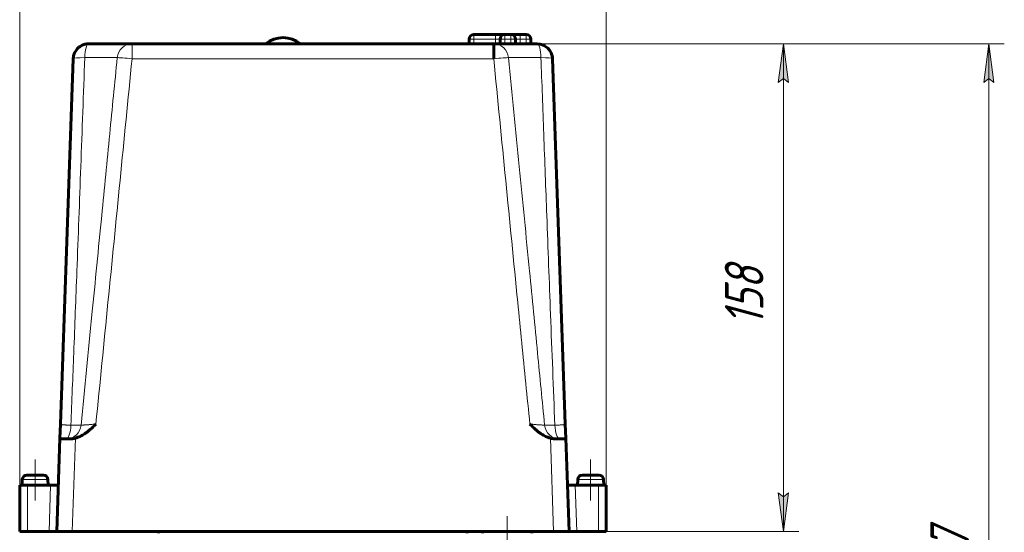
# Model space of a CAD drawing. Header units: millimetres. Extents: x 0 to 594, y 0 to 420.
# Tile 7 of 28: x 107 to 235, y 284 to 350. Entities that reach past the tile are written whole.
import ezdxf

# ---------------------------------------------------------------- set-up
doc = ezdxf.new("R2010")
doc.units = ezdxf.units.MM
for name, pattern in [('K5LT_AXLED', [12, 7.5, -1.5, 1.5, -1.5]), ('K5LT_BASIC', [0]), ('K5LT_THIN', [0])]:
    doc.linetypes.add(name, pattern=pattern)
doc.layers.add('Системный слой', color=7, linetype='Continuous')
doc.layers.add('Системный слой (1)', color=7, linetype='Continuous', true_color=0x6c6c6c)
doc.styles.add('KDIMTEXTSTYLE', font='txt', dxfattribs={"width": 0.96, "oblique": 15, "height": 5})
doc.styles.add('KTEXTSTYLE', font='txt', dxfattribs={"width": 0.96, "height": 5})
doc.dimstyles.new('KDIMSTYLE (0.40)', dxfattribs={"dimtxt": 5, "dimasz": 1, "dimexe": 2, "dimexo": 0, "dimgap": 1, "dimtad": 1, "dimlfac": 2.5, "dimtxsty": 'KDIMTEXTSTYLE', "dimsah": 1, "dimcen": 0, "dimdle": 1, "dimadec": 0, "dimazin": 0, "dimtfac": 0.667, "dimtmove": 0, "dimatfit": 3, "dimfxl": 1, "dimtvp": 1, "dimtolj": 1, "dimtzin": 0, "dimarcsym": 0})

# ---------------------------------------------------------------- blocks, each defined once
blk = doc.blocks.new('U0')
at = {"layer": 'Системный слой (1)', "color": 143, "linetype": 'K5LT_BASIC', "lineweight": 60, "true_color": 0x33acca}
for p, q in [((174.29, 347.02), (174.65, 346.99)), ((174.65, 346.99), (174.99, 346.89)), ((174.99, 346.89), (175.31, 346.74)), ((176.18, 345.67), (176.24, 345.48)), ((176.24, 345.48), (176.28, 345.29)), ((176.28, 345.29), (176.29, 345.09))]:
    blk.add_line(p, q, dxfattribs=at)
blk = doc.blocks.new('U1')
at = {"layer": 'Системный слой (1)', "color": 143, "linetype": 'K5LT_BASIC', "lineweight": 60, "true_color": 0x33acca}
for p, q in [((115.34, 346.84), (115.29, 346.81)), ((115.39, 346.86), (115.34, 346.84)), ((115.43, 346.88), (115.39, 346.86)), ((114.19, 345.28), (114.17, 345.09)), ((114.22, 345.46), (114.19, 345.28)), ((114.27, 345.65), (114.22, 345.46))]:
    blk.add_line(p, q, dxfattribs=at)
blk = doc.blocks.new('U2')
at = {"layer": 'Системный слой (1)', "color": 143, "linetype": 'K5LT_BASIC', "lineweight": 60, "true_color": 0x33acca}
for p, q in [((114.77, 346.45), (114.65, 346.31)), ((114.9, 346.57), (114.77, 346.45)), ((115.05, 346.67), (114.9, 346.57)), ((115.67, 346.96), (115.43, 346.88)), ((115.92, 347), (115.67, 346.96)), ((116.17, 347.02), (115.92, 347)), ((114.28, 345.66), (114.27, 345.65)), ((114.28, 345.68), (114.28, 345.67)), ((114.28, 345.67), (114.28, 345.66))]:
    blk.add_line(p, q, dxfattribs=at)
blk = doc.blocks.new('D4')
at = {"layer": 'Системный слой (1)'}
for points in [[(112.23, 370.6), (111.73, 371.26), (112.23, 371.92), (107.23, 371.26)], [(183.23, 371.26), (178.23, 371.92), (178.73, 371.26), (178.23, 370.6)]]:
    blk.add_hatch(color=7, dxfattribs=at).paths.add_polyline_path(points)
at = {"layer": 'Системный слой (1)', "color": 7, "linetype": 'K5LT_THIN', "lineweight": 18, "true_color": 0xffffff}
for p, q in [((107.23, 289.82), (107.23, 373.26)), ((183.23, 289.82), (183.23, 373.26)), ((107.23, 371.26), (112.23, 371.92)), ((112.23, 371.92), (111.73, 371.26)), ((178.73, 371.26), (178.23, 371.92)), ((178.23, 371.92), (183.23, 371.26)), ((112.23, 370.6), (107.23, 371.26)), ((183.23, 371.26), (107.23, 371.26)), ((111.73, 371.26), (112.23, 370.6)), ((183.23, 371.26), (178.23, 370.6)), ((178.23, 370.6), (178.73, 371.26))]:
    blk.add_line(p, q, dxfattribs=at)
blk.add_wipeout([(140.09, 372.26), (140.09, 379.64), (149.96, 379.64), (149.96, 372.26)]).dxf.layer = 'Системный слой (1)'
at = {"layer": 'Системный слой (1)', "color": 7, "insert": (140.09, 378.85), "char_height": 5, "attachment_point": 1, "style": 'KTEXTSTYLE'}
blk.add_mtext('\\fArial|b0|c204|p34;\\H5.0;\\W1.000;\\Q15;\\fGOST Type AU|b0|i0|c204|p34;\\Q15;\\W0.960;190', dxfattribs=at)
blk = doc.blocks.new('KDIMARROW_01')
at = {"layer": 'Системный слой'}
blk.add_hatch(color=0, dxfattribs=at).paths.add_polyline_path([(0, 0), (-5, 0.66), (-4.5, 0), (-5, -0.66)])
at = {"layer": 'Системный слой', "color": 0, "linetype": 'K5LT_THIN', "lineweight": 18}
for p, q in [((-4.5, 0), (-5, 0.66)), ((-5, 0.66), (0, 0)), ((0, 0), (-5, -0.66)), ((-5, -0.66), (-4.5, 0))]:
    blk.add_line(p, q, dxfattribs=at)
at = {"layer": 'Системный слой (1)', "color": 0, "linetype": 'K5LT_THIN', "lineweight": 18}
blk.add_line((319.25, 165.82), (318.85, 165.82), dxfattribs=at)
blk = doc.blocks.new('D5')
at = {"layer": 'Системный слой (1)'}
for points in [[(233.51, 342.02), (232.85, 347.02), (232.19, 342.02), (232.85, 342.52)], [(232.85, 216.22), (233.51, 221.22), (232.85, 220.72), (232.19, 221.22)]]:
    blk.add_hatch(color=7, dxfattribs=at).paths.add_polyline_path(points)
at = {"layer": 'Системный слой (1)', "color": 7, "linetype": 'K5LT_THIN', "lineweight": 18, "true_color": 0xffffff}
for p, q in [((168.67, 347.02), (234.85, 347.02)), ((232.19, 342.02), (232.85, 347.02)), ((232.85, 347.02), (233.51, 342.02)), ((232.85, 347.02), (232.85, 216.22)), ((232.85, 342.52), (232.19, 342.02)), ((233.51, 342.02), (232.85, 342.52)), ((232.85, 216.22), (232.19, 221.22)), ((232.19, 221.22), (232.85, 220.72)), ((232.85, 220.72), (233.51, 221.22)), ((233.51, 221.22), (232.85, 216.22)), ((159.23, 216.22), (234.85, 216.22))]:
    blk.add_line(p, q, dxfattribs=at)
blk.add_wipeout([(231.85, 276.08), (224.47, 276.08), (224.47, 286.72), (231.85, 286.72)]).dxf.layer = 'Системный слой (1)'
at = {"layer": 'Системный слой (1)', "color": 7, "insert": (225.26, 276.08), "char_height": 5, "attachment_point": 1, "rotation": 90, "style": 'KTEXTSTYLE'}
blk.add_mtext('\\fArial|b0|c204|p34;\\H5.0;\\W1.000;\\Q15;\\fGOST Type AU|b0|i0|c204|p34;\\Q15;\\W0.960;327', dxfattribs=at)
blk = doc.blocks.new('D6')
at = {"layer": 'Системный слой (1)'}
for points in [[(206.88, 342.02), (206.22, 347.02), (205.56, 342.02), (206.22, 342.52)], [(206.22, 283.82), (206.88, 288.82), (206.22, 288.32), (205.56, 288.82)]]:
    blk.add_hatch(color=7, dxfattribs=at).paths.add_polyline_path(points)
at = {"layer": 'Системный слой (1)', "color": 7, "linetype": 'K5LT_THIN', "lineweight": 18, "true_color": 0xffffff}
for p, q in [((168.67, 347.02), (208.22, 347.02)), ((205.56, 342.02), (206.22, 347.02)), ((206.22, 347.02), (206.88, 342.02)), ((206.22, 283.82), (206.22, 347.02)), ((206.22, 342.52), (205.56, 342.02)), ((206.88, 342.02), (206.22, 342.52)), ((206.22, 283.82), (205.56, 288.82)), ((205.56, 288.82), (206.22, 288.32)), ((206.22, 288.32), (206.88, 288.82)), ((206.88, 288.82), (206.22, 283.82)), ((183.23, 283.82), (208.22, 283.82))]:
    blk.add_line(p, q, dxfattribs=at)
blk.add_wipeout([(205.22, 310.47), (197.84, 310.47), (197.84, 319.97), (205.22, 319.97)]).dxf.layer = 'Системный слой (1)'
at = {"layer": 'Системный слой (1)', "color": 7, "insert": (198.63, 310.47), "char_height": 5, "attachment_point": 1, "rotation": 90, "style": 'KTEXTSTYLE'}
blk.add_mtext('\\fArial|b0|c204|p34;\\H5.0;\\W1.000;\\Q15;\\fGOST Type AU|b0|i0|c204|p34;\\Q15;\\W0.960;158', dxfattribs=at)

msp = doc.modelspace()

# ---------------------------------------------------------------- linework, layer by layer
at = {"layer": 'Системный слой (1)', "color": 143, "linetype": 'K5LT_BASIC', "lineweight": 60, "true_color": 0x33acca}
for p, q in [((165.4947, 347.019), (165.4947, 347.619)), ((166.0947, 348.219), (168.8947, 348.219)), ((168.8947, 348.219), (170.0947, 348.219)), ((169.4947, 347.019), (169.4947, 347.619)), ((170.0947, 348.219), (170.8947, 348.219)), ((170.8947, 348.219), (172.0947, 348.219)), ((171.4947, 347.019), (171.4947, 347.619)), ((172.0947, 348.219), (172.8947, 348.219)), ((173.4947, 347.019), (173.4947, 347.619)), ((121.7993, 347.019), (116.1714, 347.019)), ((121.7993, 347.019), (120.9714, 347.019)), ((121.7993, 347.019), (168.6667, 347.019)), ((174.2947, 347.019), (168.6667, 347.019)), ((114.1726, 345.0888), (112.5195, 297.7492)), ((177.9466, 297.7492), (176.2934, 345.0888)), ((112.4558, 295.9252), (112.5195, 297.7492)), ((178.0103, 295.9252), (177.9466, 297.7492)), ((112.033, 283.819), (112.4558, 295.9252)), ((112.6617, 295.819), (113.5594, 295.819)), ((176.9066, 295.819), (177.8043, 295.819)), ((178.433, 283.819), (178.0103, 295.9252)), ((110.301, 291.139), (108.165, 291.139)), ((182.301, 291.139), (180.165, 291.139)), ((107.233, 289.819), (108.233, 289.819)), ((107.233, 289.819), (107.233, 283.819)), ((107.5656, 290.5651), (107.533, 289.819)), ((111.2413, 289.819), (108.233, 289.819)), ((110.9004, 290.5651), (110.933, 289.819)), ((111.2413, 289.819), (112.2425, 289.819)), ((179.2247, 289.819), (178.2235, 289.819)), ((182.233, 289.819), (179.2247, 289.819)), ((179.5656, 290.5651), (179.533, 289.819)), ((182.233, 289.819), (183.233, 289.819)), ((182.9004, 290.5651), (182.933, 289.819)), ((183.233, 289.819), (183.233, 283.819)), ((108.233, 283.819), (107.233, 283.819)), ((111.0318, 283.819), (108.233, 283.819)), ((111.0318, 283.819), (112.033, 283.819)), ((114.0318, 283.819), (112.033, 283.819)), ((176.4342, 283.819), (114.0318, 283.819)), ((125.233, 283.819), (125.233, 283.619)), ((165.233, 283.819), (165.233, 283.619)), ((167.233, 283.819), (167.233, 283.619)), ((173.633, 283.819), (173.633, 283.619)), ((178.433, 283.819), (176.4342, 283.819)), ((179.4342, 283.819), (178.433, 283.819)), ((182.233, 283.819), (179.4342, 283.819)), ((183.233, 283.819), (182.233, 283.819))]:
    msp.add_line(p, q, dxfattribs=at)
at = {"layer": 'Системный слой (1)', "color": 7, "linetype": 'K5LT_THIN', "lineweight": 18, "true_color": 0xffffff}
for p, q in [((165.4947, 347.619), (166.0947, 347.619)), ((166.0947, 348.219), (166.0947, 347.619)), ((166.0947, 347.019), (166.0947, 347.619)), ((166.0947, 347.619), (168.8947, 347.619)), ((168.8947, 347.619), (168.8947, 348.219)), ((168.8947, 347.019), (168.8947, 347.619)), ((168.8947, 347.619), (169.4947, 347.619)), ((169.4947, 347.619), (170.0947, 347.619)), ((170.0947, 348.219), (170.0947, 347.619)), ((170.0947, 347.019), (170.0947, 347.619)), ((170.0947, 347.619), (170.8947, 347.619)), ((170.8947, 347.619), (170.8947, 348.219)), ((170.8947, 347.019), (170.8947, 347.619)), ((170.8947, 347.619), (171.4947, 347.619)), ((171.4947, 347.619), (172.0947, 347.619)), ((172.0947, 348.219), (172.0947, 347.619)), ((172.0947, 347.619), (172.8947, 347.619)), ((172.0947, 347.019), (172.0947, 347.619)), ((172.8947, 347.619), (172.8947, 348.219)), ((172.8947, 347.019), (172.8947, 347.619)), ((172.8947, 347.619), (173.4947, 347.619)), ((121.7993, 345.0888), (168.6667, 345.0888)), ((114.0318, 283.819), (114.4546, 295.9252)), ((176.4342, 283.819), (176.0115, 295.9252)), ((110.9004, 290.5651), (107.5656, 290.5651)), ((108.233, 289.819), (108.233, 283.819)), ((111.0318, 283.819), (111.2413, 289.819)), ((179.2247, 289.819), (179.4342, 283.819)), ((182.9004, 290.5651), (179.5656, 290.5651)), ((182.233, 289.819), (182.233, 283.819))]:
    msp.add_line(p, q, dxfattribs=at)
at = {"layer": 'Системный слой (1)', "color": 30, "linetype": 'K5LT_AXLED', "lineweight": 18, "true_color": 0xff8000}
for p, q in [((109.233, 293.139), (109.233, 287.819)), ((181.233, 293.139), (181.233, 287.819)), ((170.433, 281.619), (170.433, 285.819))]:
    msp.add_line(p, q, dxfattribs=at)
at = {"layer": 'Системный слой (1)', "color": 143, "linetype": 'K5LT_BASIC', "lineweight": 60, "true_color": 0x33acca}
for centre, radius, start, end in [((141.3714, 344.219), 3.6, 51.057559, 128.942441), ((166.0947, 347.619), 0.6, 90, 180), ((170.0947, 347.619), 0.6, 90, 180), ((170.8947, 347.619), 0.6, 0, 90), ((172.8947, 347.619), 0.6, 0, 90), ((116.1714, 345.019), 2, 90, 178), ((174.2947, 345.019), 2, 2, 90), ((108.165, 290.539), 0.6, 90, 177.5), ((110.301, 290.539), 0.6, 2.5, 90), ((180.165, 290.539), 0.6, 90, 177.5), ((182.301, 290.539), 0.6, 2.5, 90)]:
    msp.add_arc(centre, radius, start, end, dxfattribs=at)
at = {"layer": 'Системный слой (1)', "color": 7, "linetype": 'K5LT_THIN', "lineweight": 18, "true_color": 0xffffff}
for centre, major_axis, ratio, start_param, end_param in [((116.1714, 345.019), (0, 2), 0.25098307, 0, 1.46677599), ((121.7993, 345.019), (0, 2), 0.96799148, 0, 1.46677599), ((168.6667, 345.019), (0, 2), 0.96799148, 4.81640932, 6.28318531), ((174.2947, 345.019), (0, 2), 0.25098307, 4.81640932, 6.28318531), ((116.1714, 345.019), (-1.9988, 0.0698), 0.09825695, 4.96827026, 6.28318531), ((121.7993, 345.019), (-1.9903, 0.1966), 0.03473062, 4.71582018, 6.03073522), ((168.6667, 345.019), (-1.9903, -0.1966), 0.03473062, 3.39404274, 4.70895779), ((174.2947, 345.019), (1.9988, 0.0698), 0.09825695, 0, 1.31491504), ((113.2238, 297.819), (0, 2), 0.32294352, 3.14159265, 4.60729449), ((113.3179, 297.819), (0, -2), 0.94641824, 0, 1.46570184), ((177.1481, 297.819), (0, -2), 0.94641824, 4.81748347, 6.28318531), ((177.2422, 297.819), (0, -2), 0.32294352, 4.81748347, 6.28318531)]:
    msp.add_ellipse(centre, major_axis=major_axis, ratio=ratio, start_param=start_param, end_param=end_param, dxfattribs=at)
for points, knots in [([(121.7993, 345.0888), (121.7993, 345.1396), (121.7993, 345.2126), (121.7993, 345.2989), (121.7993, 345.3423), (121.7993, 345.3847), (121.7995, 345.4286), (121.7993, 345.4795), (121.7993, 345.5239), (121.7993, 345.5671), (121.7993, 345.6033), (121.7993, 345.6304), (121.7993, 345.6566), (121.7993, 345.6872), (121.7993, 345.7243), (121.7993, 345.7513), (121.7993, 345.7745), (121.7993, 345.8082), (121.7993, 345.8495), (121.7993, 345.8926), (121.7993, 345.9243), (121.7993, 345.9557), (121.7993, 345.9871), (121.7992, 346.0186), (121.7993, 346.0501), (121.7993, 346.082), (121.7992, 346.1141), (121.7993, 346.1466), (121.7993, 346.1792), (121.7993, 346.212), (121.7993, 346.2448), (121.7993, 346.2765), (121.7993, 346.3016), (121.7993, 346.3908), (121.7993, 346.5174), (121.7993, 346.6328), (121.7993, 346.6859), (121.7993, 346.7025), (121.7993, 346.7169), (121.7993, 346.7345), (121.7993, 346.753), (121.7993, 346.7706), (121.7993, 346.7871), (121.7994, 346.8027), (121.7993, 346.8175), (121.7993, 346.8316), (121.7993, 346.8449), (121.7993, 346.8577), (121.7993, 346.87), (121.7993, 346.8818), (121.7994, 346.8921), (121.7992, 346.8994), (121.7996, 346.9066), (121.7993, 346.9146), (121.7995, 346.9232), (121.7992, 346.9297), (121.7996, 346.936), (121.7992, 346.9433), (121.7993, 346.952), (121.7993, 346.9602), (121.7995, 346.9679), (121.7993, 346.9752), (121.7993, 346.9819), (121.7993, 346.9882), (121.7993, 346.9939), (121.7993, 346.9991), (121.7994, 347.0037), (121.7993, 347.0077), (121.7993, 347.0112), (121.7993, 347.014), (121.7993, 347.0162), (121.7993, 347.0183), (121.7993, 347.0189), (121.7993, 347.019)], [0, 0, 0, 0, 3.67819197, 5.28043571, 6.28842462, 6.85248927, 8.39506028, 9.51468548, 10.62537472, 11.70127154, 12.75138518, 13.350372, 13.7572866, 14.74538971, 15.69080928, 16.61119833, 16.83646453, 17.49887517, 19.24352426, 20.09987042, 20.94879846, 21.79818898, 22.65741377, 23.52618041, 24.41285609, 25.30760031, 26.22799472, 27.16577106, 28.13031419, 29.10428898, 30.09748794, 31.10035522, 32.02737668, 32.45021803, 39.56342413, 44.88259331, 46.05147098, 46.43096271, 47.0889054, 47.98582932, 48.87380546, 49.73336148, 50.57380421, 51.38586753, 52.18851753, 52.97247792, 53.74724579, 54.5128075, 55.27833467, 56.04469841, 56.81210267, 57.36174183, 57.58217143, 58.35378052, 59.13034784, 59.59223267, 59.9104517, 60.69583559, 61.48278739, 62.27624753, 63.07473531, 63.88215702, 64.69341204, 65.51466078, 66.34227196, 67.17821228, 68.01594795, 68.85952845, 69.70699789, 70.56044924, 71.41591321, 72.27543204, 74, 74, 74, 74]), ([(115.6721, 345.2266), (115.5004, 340.5225), (115.1617, 331.2992), (114.685, 318.5487), (114.2566, 307.3803), (113.993, 300.7312), (113.8662, 297.6092)], [0, 0, 0, 0, 2.07450161, 4.06751235, 5.6230679, 7, 7, 7, 7]), ([(115.2003, 297.6092), (115.6667, 302.3886), (116.5529, 311.4368), (117.7877, 324.0125), (118.8782, 335.1055), (119.5494, 341.9297), (119.8738, 345.2266)], [0, 0, 0, 0, 2.10794776, 3.99050994, 5.5460655, 7, 7, 7, 7]), ([(119.8738, 345.2266), (119.8126, 345.2279), (119.6676, 345.2301), (119.3881, 345.2324), (119.0682, 345.2339), (118.7092, 345.2348), (118.3001, 345.235), (117.8498, 345.2346), (117.3634, 345.2336), (116.7231, 345.2316), (116.1501, 345.2291), (115.7479, 345.227), (115.6721, 345.2266)], [0, 0, 0, 0, 1.52997431, 2.91627301, 4.14142638, 5.40480195, 6.653126, 7.90535714, 9.15348192, 10.38615774, 12.51051982, 13, 13, 13, 13]), ([(168.6667, 345.0888), (169.186, 339.8325), (170.2251, 329.3199), (171.6126, 315.3008), (172.6565, 304.7772), (173.1802, 299.5099), (173.3555, 297.7492)], [0, 0, 0, 0, 2.33167493, 4.66334986, 6.21890542, 7, 7, 7, 7]), ([(174.7939, 345.2266), (174.5572, 345.2279), (174.1134, 345.2301), (173.5123, 345.2324), (172.9812, 345.2339), (172.503, 345.2348), (172.0611, 345.235), (171.6648, 345.2346), (171.3181, 345.2336), (171.0221, 345.232), (170.7735, 345.2297), (170.6465, 345.2278), (170.5923, 345.2266)], [0, 0, 0, 0, 1.52997431, 2.91627301, 4.14142638, 5.40480195, 6.653126, 7.90535714, 9.15348192, 10.38615774, 11.64504789, 13, 13, 13, 13]), ([(170.5923, 345.2266), (171.0551, 340.5225), (171.9623, 331.2992), (173.2151, 318.5487), (174.3106, 307.3803), (174.9611, 300.7312), (175.2657, 297.6092)], [0, 0, 0, 0, 2.07450161, 4.06751235, 5.6230679, 7, 7, 7, 7]), ([(176.5999, 297.6092), (176.4057, 302.3886), (176.0513, 311.4368), (175.5758, 324.0125), (175.1644, 335.1055), (174.9143, 341.9297), (174.7939, 345.2266)], [0, 0, 0, 0, 2.10794776, 3.99050994, 5.5460655, 7, 7, 7, 7]), ([(112.5195, 297.7492), (112.5192, 297.7402), (112.5301, 297.7239), (112.5762, 297.7021), (112.6434, 297.6833), (112.7322, 297.6665), (112.8432, 297.6514), (112.973, 297.6386), (113.1153, 297.6283), (113.2655, 297.6205), (113.4171, 297.615), (113.6124, 297.6103), (113.7641, 297.6091), (113.8662, 297.6092)], [0, 0, 0, 0, 1.54198571, 2.88685203, 4.1017393, 5.34450932, 6.62805875, 7.84571279, 9.03206205, 10.1742099, 11.22299965, 12.18309827, 14, 14, 14, 14]), ([(115.2003, 297.6092), (115.1691, 297.608), (115.0993, 297.6061), (114.9735, 297.6042), (114.8401, 297.6033), (114.6974, 297.6029), (114.5393, 297.6032), (114.3633, 297.6041), (114.1414, 297.6059), (113.9703, 297.6078), (113.8662, 297.6092)], [0, 0, 0, 0, 1.62659252, 3.03352593, 4.24608751, 5.43854659, 6.64387549, 7.86324114, 9.14203333, 11, 11, 11, 11]), ([(117.1106, 297.7492), (117.0188, 297.7402), (116.8469, 297.7239), (116.6068, 297.7021), (116.3906, 297.6833), (116.1864, 297.6665), (115.9932, 297.6514), (115.8163, 297.6386), (115.6606, 297.6283), (115.5273, 297.6205), (115.4174, 297.615), (115.3292, 297.6115), (115.257, 297.6095), (115.2179, 297.6091), (115.2003, 297.6092)], [0, 0, 0, 0, 1.65212754, 3.09305574, 4.39472067, 5.72625998, 7.10149152, 8.40612065, 9.67720724, 10.90093341, 12.02463066, 13.05330081, 14.01341489, 15, 15, 15, 15]), ([(173.3555, 297.7492), (173.4472, 297.7402), (173.6191, 297.7239), (173.8592, 297.7021), (174.0754, 297.6833), (174.2797, 297.6665), (174.4728, 297.6514), (174.6497, 297.6386), (174.8054, 297.6283), (174.9387, 297.6205), (175.0486, 297.615), (175.1369, 297.6115), (175.209, 297.6095), (175.2481, 297.6091), (175.2657, 297.6092)], [0, 0, 0, 0, 1.65212754, 3.09305574, 4.39472067, 5.72625999, 7.10149152, 8.40612085, 9.67720934, 10.90093918, 12.02464248, 13.05331958, 14.01343001, 15, 15, 15, 15]), ([(176.5999, 297.6092), (176.5087, 297.608), (176.3426, 297.6061), (176.1245, 297.6042), (175.9422, 297.6033), (175.783, 297.6029), (175.6385, 297.6032), (175.5073, 297.6041), (175.3996, 297.6056), (175.3203, 297.6073), (175.2812, 297.6086), (175.2657, 297.6092)], [0, 0, 0, 0, 1.77446457, 3.30930101, 4.63209547, 5.93295992, 7.24786417, 8.57808124, 9.97312728, 11.12338658, 12, 12, 12, 12]), ([(177.9466, 297.7492), (177.9469, 297.7402), (177.9359, 297.7239), (177.8899, 297.7021), (177.8226, 297.6833), (177.7339, 297.6665), (177.6228, 297.6514), (177.4931, 297.6386), (177.3508, 297.6283), (177.2006, 297.6205), (177.0489, 297.615), (176.8536, 297.6103), (176.7019, 297.6091), (176.5999, 297.6092)], [0, 0, 0, 0, 1.5419857, 2.88685202, 4.10173929, 5.34450932, 6.62805876, 7.84571261, 9.03206009, 10.17420452, 11.22298862, 12.18308076, 14, 14, 14, 14])]:
    msp.add_open_spline(points, degree=3, knots=knots, dxfattribs=at)
at = {"layer": 'Системный слой (1)', "color": 143, "linetype": 'K5LT_BASIC', "lineweight": 60, "true_color": 0x33acca}
for points, knots in [([(168.6667, 347.019), (168.6667, 347.0189), (168.6667, 347.0183), (168.6667, 347.016), (168.6667, 347.0132), (168.6667, 347.0093), (168.6667, 347.0055), (168.6667, 347.0013), (168.6667, 346.9953), (168.6668, 346.9866), (168.6666, 346.9767), (168.6668, 346.9654), (168.6667, 346.9528), (168.6667, 346.9388), (168.6667, 346.9185), (168.6667, 346.8955), (168.6667, 346.8703), (168.6668, 346.8453), (168.6667, 346.8083), (168.6667, 346.7586), (168.6667, 346.71), (168.6667, 346.6329), (168.6667, 346.5215), (168.6667, 346.3811), (168.6667, 346.2745), (168.6668, 346.2087), (168.6668, 346.1552), (168.6667, 346.1105), (168.6667, 346.0678), (168.6667, 346.0259), (168.6668, 345.9858), (168.667, 345.9573), (168.6665, 345.9287), (168.6668, 345.8975), (168.6667, 345.853), (168.6667, 345.806), (168.6667, 345.7232), (168.6667, 345.6387), (168.6667, 345.556), (168.6667, 345.5127), (168.6667, 345.4746), (168.6668, 345.4399), (168.6666, 345.4113), (168.667, 345.3899), (168.6666, 345.369), (168.6668, 345.3448), (168.6667, 345.3145), (168.6667, 345.2848), (168.6668, 345.2555), (168.6667, 345.2268), (168.6667, 345.1986), (168.6667, 345.1526), (168.6667, 345.1161), (168.6667, 345.0888)], [0, 0, 0, 0, 1.38506095, 1.80402045, 2.71232567, 3.62318145, 4.12219455, 4.53344959, 5.44317157, 6.35278055, 7.26316492, 8.17435599, 9.08744502, 10.00101398, 10.91593728, 12.74951023, 13.6690081, 14.54184561, 16.12399404, 18.2773807, 20.12544832, 21.05039347, 25.63292147, 29.64153045, 31.4996437, 32.98508214, 34.01449114, 34.96021561, 35.82101589, 36.68013884, 37.53535981, 38.25020331, 38.38823573, 39.23803249, 40.08727907, 40.98964157, 41.94600878, 44.81468552, 45.70720609, 46.48734049, 47.17927879, 47.77446346, 48.36120438, 48.71725072, 48.92643607, 49.47846265, 50.01304019, 50.5432739, 51.06085847, 51.57008538, 52.06686809, 52.55958707, 54, 54, 54, 54]), ([(114.4546, 295.9252), (114.5618, 295.9542), (114.7708, 296.022), (115.0714, 296.1506), (115.3655, 296.3051), (115.6663, 296.4924), (115.9901, 296.7262), (116.3426, 297.0172), (116.7218, 297.366), (116.9782, 297.6182), (117.1106, 297.7492)], [0, 0, 0, 0, 1.11923836, 2.22011787, 3.31214093, 4.47946129, 5.80201042, 7.35732818, 9.10121962, 11, 11, 11, 11]), ([(176.0115, 295.9252), (175.9042, 295.9542), (175.6952, 296.022), (175.3946, 296.1506), (175.1005, 296.3051), (174.7997, 296.4924), (174.476, 296.7262), (174.1234, 297.0172), (173.7442, 297.366), (173.4878, 297.6182), (173.3555, 297.7492)], [0, 0, 0, 0, 1.11923836, 2.22011787, 3.31214093, 4.47946129, 5.80201042, 7.35732818, 9.10121962, 11, 11, 11, 11]), ([(112.6617, 295.819), (112.6293, 295.819), (112.573, 295.8216), (112.5124, 295.8352), (112.4727, 295.8597), (112.4571, 295.8909), (112.4555, 295.9163), (112.4558, 295.9252)], [0, 0, 0, 0, 1.86572302, 3.64536847, 5.29706804, 7.1172478, 8, 8, 8, 8]), ([(113.5594, 295.819), (113.6621, 295.819), (113.889, 295.8261), (114.1953, 295.8637), (114.3877, 295.9072), (114.4546, 295.9252)], [0, 0, 0, 0, 2.20828262, 4.66857006, 6, 6, 6, 6]), ([(176.9066, 295.819), (176.804, 295.819), (176.577, 295.8261), (176.2708, 295.8637), (176.0784, 295.9072), (176.0115, 295.9252)], [0, 0, 0, 0, 2.20828263, 4.66857007, 6, 6, 6, 6]), ([(177.8043, 295.819), (177.8367, 295.819), (177.893, 295.8216), (177.9537, 295.8352), (177.9933, 295.8597), (178.009, 295.8909), (178.0106, 295.9163), (178.0103, 295.9252)], [0, 0, 0, 0, 1.865723, 3.64536844, 5.29706801, 7.11724779, 8, 8, 8, 8])]:
    msp.add_open_spline(points, degree=3, knots=knots, dxfattribs=at)
at = {"layer": 'Системный слой (1)', "color": 7, "linetype": 'K5LT_THIN', "lineweight": 18, "true_color": 0xffffff}
msp.add_open_spline([(117.1106, 297.7492), (117.6341, 303.009), (118.678, 313.5287), (120.2399, 329.3087), (121.2796, 339.8287), (121.7993, 345.0888)], degree=3, dxfattribs=at)

# ---------------------------------------------------------------- block references
at = {"layer": 'Системный слой (1)'}
for name in ['U1', 'U2', 'U0']:
    msp.add_blockref(name, (0, 0), dxfattribs=at)

# ---------------------------------------------------------------- next in the draw order: dimensions: what is measured, and where the dimension line sits
at = {"layer": 'Системный слой (1)', "color": 7}
dim = msp.add_linear_dim(base=(183.233, 371.2587), p1=(107.233, 289.819), p2=(183.233, 289.819), dimstyle='KDIMSTYLE (0.40)', override={"dimexo": 0, "dimpost": '\\fGOST Type AU|b0|c204|p34;\\H5.0;\\W0.960;\\Q15;<>', "dimblk1": 'KDIMARROW_01', "dimblk2": 'KDIMARROW_01', "dimse1": 0, "dimse2": 0, "dimclrt": 7, "dimtol": 1, "dimtp": 0, "dimtm": 0, "dimtdec": 5, "dimtolj": 1}, dxfattribs=at)
dim.commit()
dim.dimension.update_dxf_attribs({"geometry": 'D4', "text_midpoint": (145.233, 371.2587), "dimtype": 160})

# ---------------------------------------------------------------- next in the draw order: dimensions: what is measured, and where the dimension line sits
dim = msp.add_linear_dim(base=(232.8489, 347.019), p1=(159.233, 216.219), p2=(168.6667, 347.019), angle=90, dimstyle='KDIMSTYLE (0.40)', override={"dimexo": 0, "dimpost": '\\fGOST Type AU|b0|c204|p34;\\H5.0;\\W0.960;\\Q15;<>', "dimblk1": 'KDIMARROW_01', "dimblk2": 'KDIMARROW_01', "dimse1": 0, "dimse2": 0, "dimclrt": 7, "dimtol": 1, "dimtp": 0, "dimtm": 0, "dimtdec": 5, "dimtolj": 1}, dxfattribs=at)
dim.commit()
dim.dimension.update_dxf_attribs({"geometry": 'D5', "text_midpoint": (232.8489, 281.619), "dimtype": 160})

# ---------------------------------------------------------------- next in the draw order: dimensions: what is measured, and where the dimension line sits
dim = msp.add_linear_dim(base=(206.2213, 283.819), p1=(168.6667, 347.019), p2=(183.233, 283.819), angle=90, dimstyle='KDIMSTYLE (0.40)', override={"dimexo": 0, "dimpost": '\\fGOST Type AU|b0|c204|p34;\\H5.0;\\W0.960;\\Q15;<>', "dimblk1": 'KDIMARROW_01', "dimblk2": 'KDIMARROW_01', "dimse1": 0, "dimse2": 0, "dimclrt": 7, "dimtol": 1, "dimtp": 0, "dimtm": 0, "dimtdec": 5, "dimtolj": 1}, dxfattribs=at)
dim.commit()
dim.dimension.update_dxf_attribs({"geometry": 'D6', "text_midpoint": (206.2213, 315.419), "dimtype": 160})

doc.saveas('drawing.dxf')
